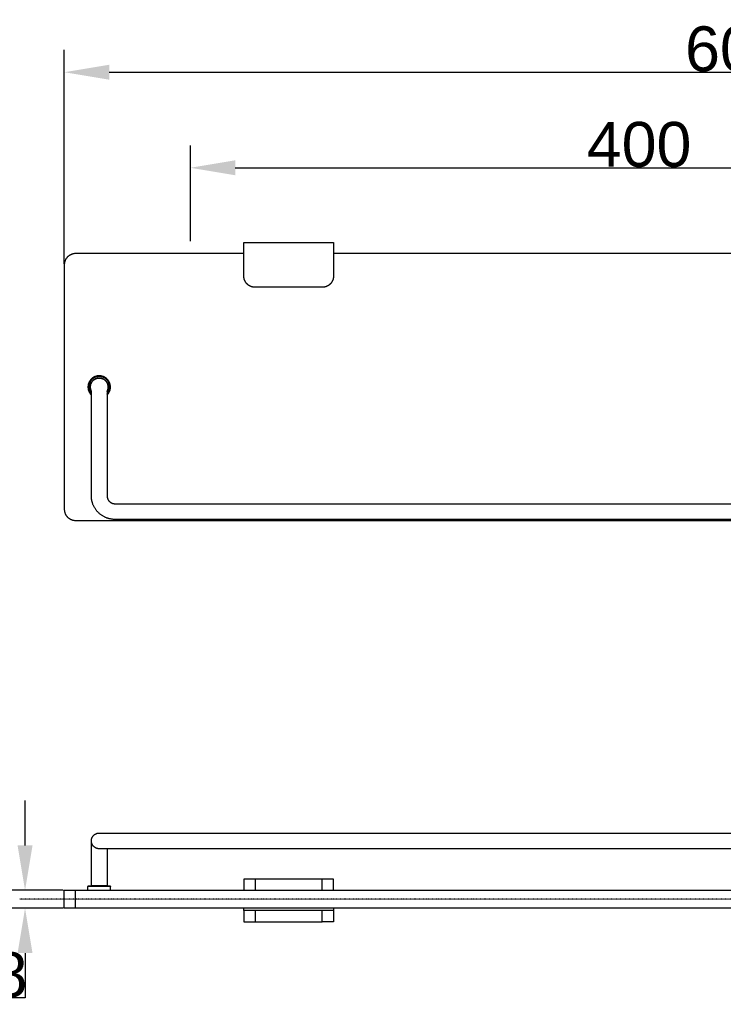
# Model space of a CAD drawing. Header units: millimetres. Extents: x 580 to 2065, y -13 to 1037.
# Tile 3 of 10: x 894 to 1208, y 341 to 780. Entities that reach past the tile are written whole.
import ezdxf

# ---------------------------------------------------------------- set-up
doc = ezdxf.new("R2010")
doc.units = ezdxf.units.MM
doc.header["$LTSCALE"] = 0.1
doc.linetypes.add('CENTER', pattern=[0.6, 0.375, -0.075, 0.075, -0.075])
for name, color, linetype in [('CEN', 1, 'CENTER'), ('DEFAULT', 7, 'Continuous'), ('INLINE', 3, 'Continuous'), ('OUTLINE', 2, 'Continuous')]:
    doc.layers.add(name, color=color, linetype=linetype)
doc.styles.add('ARIAL', font='arial_0.ttf')
doc.dimstyles.new('DIMENSION STYLE 01', dxfattribs={"dimtxt": 20, "dimasz": 20, "dimexe": 10, "dimexo": 0.5, "dimgap": 0.09, "dimtad": 1, "dimtoh": 1, "dimdec": 0, "dimzin": 0, "dimdsep": 46, "dimtxsty": 'ARIAL', "dimcen": 0.5, "dimadec": 1, "dimazin": 0, "dimtfac": 1, "dimtdec": 4, "dimtofl": 0, "dimtmove": 0, "dimatfit": 3, "dimfxl": 1, "dimtolj": 1, "dimtzin": 0, "dimarcsym": 0})

# ---------------------------------------------------------------- blocks, each defined once
blk = doc.blocks.new('*D28')
at = {"layer": 'DEFAULT', "color": 0, "lineweight": -2, "transparency": 16777216}
for p, q in [((970.13, 681.25), (970.13, 724.02)), ((1370.13, 681.25), (1370.13, 724.02)), ((990.13, 714.02), (1350.13, 714.02))]:
    blk.add_line(p, q, dxfattribs=at)
at = {"layer": 'DEFAULT', "color": 0, "transparency": 16777216}
for points in [[(990.13, 717.36), (990.13, 710.69), (970.13, 714.02)], [(1350.13, 717.36), (1350.13, 710.69), (1370.13, 714.02)]]:
    blk.add_solid(points, dxfattribs=at)
at = {"layer": 'Defpoints', "color": 0, "transparency": 16777216}
for p in [(1370.13, 714.02), (970.13, 680.75), (1370.13, 680.75)]:
    blk.add_point(p, dxfattribs=at)
at = {"layer": 'DEFAULT', "color": 0, "transparency": 16777216, "insert": (1170.13, 724.32), "char_height": 20, "attachment_point": 5, "style": 'ARIAL'}
blk.add_mtext('\\A1;400', dxfattribs=at)
blk = doc.blocks.new('*D30')
at = {"layer": 'DEFAULT', "color": 0, "lineweight": -2, "transparency": 16777216}
for p, q in [((896.44, 411.8), (896.44, 431.8)), ((913.44, 391.8), (886.44, 391.8)), ((913.44, 383.8), (886.44, 383.8)), ((896.44, 363.8), (896.44, 343.8)), ((896.44, 343.8), (883.17, 343.8))]:
    blk.add_line(p, q, dxfattribs=at)
at = {"layer": 'DEFAULT', "color": 0, "transparency": 16777216}
for points in [[(893.11, 411.8), (899.77, 411.8), (896.44, 391.8)], [(893.11, 363.8), (899.77, 363.8), (896.44, 383.8)]]:
    blk.add_solid(points, dxfattribs=at)
at = {"layer": 'Defpoints', "color": 0, "transparency": 16777216}
for p in [(913.94, 391.8), (896.44, 383.8), (913.94, 383.8)]:
    blk.add_point(p, dxfattribs=at)
at = {"layer": 'DEFAULT', "color": 0, "transparency": 16777216, "insert": (889.76, 354.1), "char_height": 20, "attachment_point": 5, "style": 'ARIAL'}
blk.add_mtext('\\A1;8', dxfattribs=at)
blk = doc.blocks.new('*D31')
at = {"layer": 'DEFAULT', "color": 0, "lineweight": -2, "transparency": 16777216}
for p, q in [((913.94, 671.25), (913.94, 766.63)), ((1513.94, 671.25), (1513.94, 766.63)), ((933.94, 756.63), (1493.94, 756.63))]:
    blk.add_line(p, q, dxfattribs=at)
at = {"layer": 'DEFAULT', "color": 0, "transparency": 16777216}
for points in [[(933.94, 759.97), (933.94, 753.3), (913.94, 756.63)], [(1493.94, 759.97), (1493.94, 753.3), (1513.94, 756.63)]]:
    blk.add_solid(points, dxfattribs=at)
at = {"layer": 'Defpoints', "color": 0, "transparency": 16777216}
for p in [(1513.94, 756.63), (913.94, 670.75), (1513.94, 670.75)]:
    blk.add_point(p, dxfattribs=at)
at = {"layer": 'DEFAULT', "color": 0, "transparency": 16777216, "insert": (1213.94, 766.93), "char_height": 20, "attachment_point": 5, "style": 'ARIAL'}
blk.add_mtext('\\A1;600', dxfattribs=at)

msp = doc.modelspace()

# ---------------------------------------------------------------- linework, layer by layer
at = {"layer": 'CEN'}
msp.add_line((1798.2, 387.8), (894.19, 387.8), dxfattribs=at)
at = {"layer": 'INLINE'}
for p, q in [((925.45, 619.19), (925.35, 619.04)), ((925.56, 619.32), (925.45, 619.19)), ((925.67, 619.46), (925.56, 619.32)), ((925.78, 619.59), (925.67, 619.46)), ((925.8, 619.15), (925.7, 619.02)), ((925.9, 619.72), (925.78, 619.59)), ((925.9, 619.27), (925.8, 619.15)), ((926.02, 619.84), (925.9, 619.72)), ((926.01, 619.4), (925.9, 619.27)), ((926.12, 619.52), (926.01, 619.4)), ((926.15, 619.96), (926.02, 619.84)), ((926.24, 619.63), (926.12, 619.52)), ((926.28, 620.08), (926.15, 619.96)), ((926.36, 619.75), (926.24, 619.63)), ((926.42, 620.19), (926.28, 620.08)), ((926.48, 619.85), (926.36, 619.75)), ((926.55, 620.29), (926.42, 620.19)), ((926.61, 619.96), (926.48, 619.85)), ((926.7, 620.39), (926.55, 620.29)), ((926.74, 620.05), (926.61, 619.96)), ((926.71, 619.11), (926.61, 619.02)), ((926.66, 619.06), (926.75, 619.16)), ((926.84, 620.49), (926.7, 620.39)), ((926.81, 619.21), (926.71, 619.11)), ((926.88, 620.15), (926.74, 620.05)), ((926.75, 619.16), (926.86, 619.25)), ((926.92, 619.3), (926.81, 619.21)), ((926.99, 620.58), (926.84, 620.49)), ((926.86, 619.25), (926.96, 619.34)), ((927.01, 620.24), (926.88, 620.15)), ((927.02, 619.39), (926.92, 619.3)), ((926.96, 619.34), (927.07, 619.43)), ((927.14, 620.66), (926.99, 620.58)), ((927.15, 620.32), (927.01, 620.24)), ((927.13, 619.47), (927.02, 619.39)), ((927.07, 619.43), (927.18, 619.51)), ((927.25, 619.55), (927.13, 619.47)), ((927.3, 620.74), (927.14, 620.66)), ((927.3, 620.4), (927.15, 620.32)), ((927.18, 619.51), (927.3, 619.59)), ((927.36, 619.63), (927.25, 619.55)), ((927.46, 620.82), (927.3, 620.74)), ((927.44, 620.48), (927.3, 620.4)), ((927.3, 619.59), (927.42, 619.66)), ((927.48, 619.7), (927.36, 619.63)), ((927.42, 619.66), (927.54, 619.73)), ((927.59, 620.54), (927.44, 620.48)), ((927.62, 620.88), (927.46, 620.82)), ((927.6, 619.77), (927.48, 619.7)), ((927.54, 619.73), (927.66, 619.8)), ((927.74, 620.61), (927.59, 620.54)), ((927.73, 619.83), (927.6, 619.77)), ((927.78, 620.95), (927.62, 620.88)), ((927.66, 619.8), (927.78, 619.86)), ((927.85, 619.89), (927.73, 619.83)), ((927.9, 620.67), (927.74, 620.61)), ((927.95, 621), (927.78, 620.95)), ((927.78, 619.86), (927.91, 619.92)), ((927.98, 619.95), (927.85, 619.89)), ((928.05, 620.72), (927.9, 620.67)), ((927.91, 619.92), (928.04, 619.97)), ((928.11, 621.05), (927.95, 621)), ((928.11, 620), (927.98, 619.95)), ((928.04, 619.97), (928.17, 620.02)), ((928.21, 620.77), (928.05, 620.72)), ((928.28, 621.1), (928.11, 621.05)), ((928.24, 620.05), (928.11, 620)), ((928.17, 620.02), (928.3, 620.06)), ((928.37, 620.81), (928.21, 620.77)), ((928.37, 620.09), (928.24, 620.05)), ((928.45, 621.14), (928.28, 621.1)), ((928.3, 620.06), (928.43, 620.1)), ((928.53, 620.85), (928.37, 620.81)), ((928.51, 620.12), (928.37, 620.09)), ((928.43, 620.1), (928.57, 620.14)), ((928.62, 621.17), (928.45, 621.14)), ((928.64, 620.16), (928.51, 620.12)), ((928.69, 620.88), (928.53, 620.85)), ((928.57, 620.14), (928.7, 620.17)), ((928.79, 621.2), (928.62, 621.17)), ((928.78, 620.18), (928.64, 620.16)), ((928.85, 620.9), (928.69, 620.88)), ((928.7, 620.17), (928.84, 620.19)), ((928.91, 620.21), (928.78, 620.18)), ((928.97, 621.22), (928.79, 621.2)), ((928.84, 620.19), (928.98, 620.21)), ((929.01, 620.92), (928.85, 620.9)), ((929.05, 620.22), (928.91, 620.21)), ((929.14, 621.24), (928.97, 621.22)), ((928.98, 620.21), (929.11, 620.23)), ((929.18, 620.94), (929.01, 620.92)), ((929.19, 620.24), (929.05, 620.22)), ((929.11, 620.23), (929.25, 620.24)), ((929.31, 621.25), (929.14, 621.24)), ((929.34, 620.95), (929.18, 620.94)), ((929.33, 620.24), (929.19, 620.24)), ((929.25, 620.24), (929.39, 620.25)), ((929.49, 621.25), (929.31, 621.25)), ((929.47, 620.25), (929.33, 620.24)), ((929.5, 620.95), (929.34, 620.95)), ((929.39, 620.25), (929.53, 620.25)), ((929.61, 620.25), (929.47, 620.25)), ((929.66, 621.25), (929.49, 621.25)), ((929.67, 620.95), (929.5, 620.95)), ((929.53, 620.25), (929.67, 620.25)), ((929.75, 620.24), (929.61, 620.25)), ((929.84, 621.24), (929.66, 621.25)), ((929.83, 620.94), (929.67, 620.95)), ((929.67, 620.25), (929.81, 620.24)), ((929.88, 620.23), (929.75, 620.24)), ((929.81, 620.24), (929.95, 620.22)), ((929.99, 620.92), (929.83, 620.94)), ((930.01, 621.23), (929.84, 621.24)), ((930.02, 620.21), (929.88, 620.23)), ((929.95, 620.22), (930.08, 620.21)), ((930.16, 620.9), (929.99, 620.92)), ((930.18, 621.21), (930.01, 621.23)), ((930.16, 620.19), (930.02, 620.21)), ((930.08, 620.21), (930.22, 620.18)), ((930.32, 620.88), (930.16, 620.9)), ((930.3, 620.17), (930.16, 620.19)), ((930.36, 621.18), (930.18, 621.21)), ((930.22, 620.18), (930.36, 620.16)), ((930.43, 620.14), (930.3, 620.17)), ((930.48, 620.85), (930.32, 620.88)), ((930.53, 621.15), (930.36, 621.18)), ((930.36, 620.16), (930.49, 620.12)), ((930.57, 620.1), (930.43, 620.14)), ((930.64, 620.81), (930.48, 620.85)), ((930.49, 620.12), (930.63, 620.09)), ((930.7, 621.11), (930.53, 621.15)), ((930.7, 620.06), (930.57, 620.1)), ((930.63, 620.09), (930.76, 620.05)), ((930.8, 620.77), (930.64, 620.81)), ((930.87, 621.06), (930.7, 621.11)), ((930.83, 620.02), (930.7, 620.06)), ((930.76, 620.05), (930.89, 620)), ((930.96, 620.72), (930.8, 620.77)), ((930.96, 619.97), (930.83, 620.02)), ((931.03, 621.01), (930.87, 621.06)), ((930.89, 620), (931.02, 619.95)), ((931.11, 620.66), (930.96, 620.72)), ((931.09, 619.92), (930.96, 619.97)), ((931.02, 619.95), (931.15, 619.89)), ((931.2, 620.96), (931.03, 621.01)), ((931.22, 619.86), (931.09, 619.92)), ((931.26, 620.61), (931.11, 620.66)), ((931.15, 619.89), (931.27, 619.83)), ((931.36, 620.89), (931.2, 620.96)), ((931.34, 619.8), (931.22, 619.86)), ((931.41, 620.54), (931.26, 620.61)), ((931.27, 619.83), (931.4, 619.77)), ((931.46, 619.73), (931.34, 619.8)), ((931.52, 620.83), (931.36, 620.89)), ((931.4, 619.77), (931.52, 619.7)), ((931.56, 620.47), (931.41, 620.54)), ((931.58, 619.66), (931.46, 619.73)), ((931.68, 620.75), (931.52, 620.83)), ((931.52, 619.7), (931.64, 619.63)), ((931.71, 620.4), (931.56, 620.47)), ((931.7, 619.59), (931.58, 619.66)), ((931.64, 619.63), (931.75, 619.55)), ((931.83, 620.67), (931.68, 620.75)), ((931.82, 619.51), (931.7, 619.59)), ((931.85, 620.32), (931.71, 620.4)), ((931.75, 619.55), (931.87, 619.47)), ((931.93, 619.43), (931.82, 619.51)), ((931.99, 620.59), (931.83, 620.67)), ((931.99, 620.23), (931.85, 620.32)), ((931.87, 619.47), (931.98, 619.39)), ((932.04, 619.34), (931.93, 619.43)), ((931.98, 619.39), (932.08, 619.3)), ((932.14, 620.5), (931.99, 620.59)), ((932.13, 620.14), (931.99, 620.23)), ((932.14, 619.25), (932.04, 619.34)), ((932.08, 619.3), (932.19, 619.21)), ((932.26, 620.05), (932.13, 620.14)), ((932.28, 620.41), (932.14, 620.5)), ((932.24, 619.16), (932.14, 619.25)), ((932.19, 619.21), (932.29, 619.11)), ((932.34, 619.06), (932.24, 619.16)), ((932.4, 619.95), (932.26, 620.05)), ((932.43, 620.31), (932.28, 620.41)), ((932.29, 619.11), (932.39, 619.02)), ((932.52, 619.85), (932.4, 619.95)), ((932.57, 620.2), (932.43, 620.31)), ((932.65, 619.74), (932.52, 619.85)), ((932.7, 620.09), (932.57, 620.2)), ((932.77, 619.63), (932.65, 619.74)), ((932.83, 619.98), (932.7, 620.09)), ((932.88, 619.51), (932.77, 619.63)), ((932.96, 619.86), (932.83, 619.98)), ((932.99, 619.39), (932.88, 619.51)), ((933.09, 619.74), (932.96, 619.86)), ((933.1, 619.27), (932.99, 619.39)), ((933.21, 619.61), (933.09, 619.74)), ((933.2, 619.14), (933.1, 619.27)), ((933.3, 619.01), (933.2, 619.14)), ((933.32, 619.48), (933.21, 619.61)), ((933.43, 619.35), (933.32, 619.48)), ((933.54, 619.21), (933.43, 619.35)), ((933.64, 619.06), (933.54, 619.21)), ((924.51, 616.6), (924.5, 616.42)), ((924.5, 616.42), (924.5, 616.25)), ((924.5, 616.25), (924.5, 616.08)), ((924.5, 616.08), (924.51, 615.9)), ((924.53, 616.77), (924.51, 616.6)), ((924.51, 615.9), (924.53, 615.73)), ((924.55, 616.94), (924.53, 616.77)), ((924.53, 615.73), (924.55, 615.56)), ((924.58, 617.12), (924.55, 616.94)), ((924.55, 615.56), (924.57, 615.39)), ((924.57, 615.39), (924.61, 615.22)), ((924.61, 617.29), (924.58, 617.12)), ((924.65, 617.46), (924.61, 617.29)), ((924.61, 615.22), (924.65, 615.05)), ((924.69, 617.63), (924.65, 617.46)), ((924.65, 615.05), (924.69, 614.88)), ((924.74, 617.79), (924.69, 617.63)), ((924.69, 614.88), (924.74, 614.72)), ((924.8, 617.96), (924.74, 617.79)), ((924.86, 618.12), (924.8, 617.96)), ((924.81, 616.58), (924.8, 616.42)), ((924.8, 616.42), (924.8, 616.26)), ((924.8, 616.26), (924.8, 616.09)), ((924.8, 616.09), (924.81, 615.93)), ((924.83, 616.75), (924.81, 616.58)), ((924.81, 615.93), (924.82, 615.77)), ((924.82, 615.77), (924.84, 615.6)), ((924.85, 616.91), (924.83, 616.75)), ((924.84, 615.6), (924.87, 615.44)), ((924.87, 617.07), (924.85, 616.91)), ((924.93, 618.28), (924.86, 618.12)), ((924.9, 617.23), (924.87, 617.07)), ((924.87, 615.44), (924.9, 615.28)), ((924.94, 617.39), (924.9, 617.23)), ((924.9, 615.28), (924.94, 615.12)), ((925, 618.44), (924.93, 618.28)), ((924.98, 617.55), (924.94, 617.39)), ((924.94, 615.12), (924.98, 614.96)), ((925.03, 617.71), (924.98, 617.55)), ((924.98, 614.96), (925.03, 614.81)), ((925.08, 618.59), (925, 618.44)), ((925.09, 617.86), (925.03, 617.71)), ((925.03, 614.81), (925.08, 614.65)), ((925.17, 618.75), (925.08, 618.59)), ((925.14, 618.02), (925.09, 617.86)), ((925.21, 618.17), (925.14, 618.02)), ((925.26, 618.9), (925.17, 618.75)), ((925.28, 618.32), (925.21, 618.17)), ((925.35, 619.04), (925.26, 618.9)), ((925.35, 618.46), (925.28, 618.32)), ((925.43, 618.6), (925.35, 618.46)), ((925.52, 618.75), (925.43, 618.6)), ((925.5, 616.45), (925.51, 616.59)), ((925.51, 616.53), (925.5, 616.39)), ((925.5, 616.31), (925.5, 616.45)), ((925.5, 616.39), (925.5, 616.25)), ((925.5, 616.17), (925.5, 616.31)), ((925.5, 616.25), (925.5, 616.11)), ((925.51, 616.03), (925.5, 616.17)), ((925.5, 616.11), (925.51, 615.98)), ((925.51, 616.59), (925.53, 616.73)), ((925.52, 616.66), (925.51, 616.53)), ((925.52, 615.89), (925.51, 616.03)), ((925.51, 615.98), (925.52, 615.85)), ((925.61, 618.88), (925.52, 618.75)), ((925.54, 616.8), (925.52, 616.66)), ((925.53, 615.76), (925.52, 615.89)), ((925.52, 615.85), (925.54, 615.71)), ((925.53, 616.73), (925.55, 616.86)), ((925.55, 615.62), (925.53, 615.76)), ((925.56, 616.94), (925.54, 616.8)), ((925.54, 615.71), (925.56, 615.58)), ((925.55, 616.86), (925.57, 617)), ((925.57, 615.48), (925.55, 615.62)), ((925.59, 617.08), (925.56, 616.94)), ((925.56, 615.58), (925.58, 615.45)), ((925.57, 617), (925.6, 617.14)), ((925.6, 615.35), (925.57, 615.48)), ((925.58, 615.45), (925.61, 615.31)), ((925.62, 617.21), (925.59, 617.08)), ((925.6, 617.14), (925.63, 617.27)), ((925.64, 615.21), (925.6, 615.35)), ((925.7, 619.02), (925.61, 618.88)), ((925.61, 615.31), (925.64, 615.18)), ((925.65, 617.35), (925.62, 617.21)), ((925.63, 617.27), (925.67, 617.41)), ((925.67, 615.08), (925.64, 615.21)), ((925.64, 615.18), (925.68, 615.05)), ((925.69, 617.48), (925.65, 617.35)), ((925.67, 617.41), (925.71, 617.54)), ((925.72, 614.95), (925.67, 615.08)), ((925.68, 615.05), (925.72, 614.93)), ((925.74, 617.61), (925.69, 617.48)), ((925.71, 617.54), (925.76, 617.67)), ((925.77, 614.82), (925.72, 614.95)), ((925.72, 614.93), (925.77, 614.8)), ((925.79, 617.74), (925.74, 617.61)), ((925.76, 617.67), (925.81, 617.8)), ((925.82, 614.69), (925.77, 614.82)), ((925.77, 614.8), (925.82, 614.68)), ((925.84, 617.87), (925.79, 617.74)), ((925.81, 617.8), (925.87, 617.93)), ((925.9, 617.99), (925.84, 617.87)), ((925.87, 617.93), (925.93, 618.05)), ((925.96, 618.12), (925.9, 617.99)), ((925.93, 618.05), (925.99, 618.17)), ((926.03, 618.24), (925.96, 618.12)), ((925.99, 618.17), (926.06, 618.29)), ((926.1, 618.36), (926.03, 618.24)), ((926.06, 618.29), (926.13, 618.41)), ((926.18, 618.48), (926.1, 618.36)), ((926.13, 618.41), (926.21, 618.53)), ((926.26, 618.59), (926.18, 618.48)), ((926.21, 618.53), (926.29, 618.64)), ((926.34, 618.7), (926.26, 618.59)), ((926.29, 618.64), (926.38, 618.75)), ((926.43, 618.81), (926.34, 618.7)), ((926.38, 618.75), (926.47, 618.86)), ((926.52, 618.91), (926.43, 618.81)), ((926.47, 618.86), (926.56, 618.96)), ((926.61, 619.02), (926.52, 618.91)), ((926.56, 618.96), (926.66, 619.06)), ((932.44, 618.96), (932.34, 619.06)), ((932.39, 619.02), (932.48, 618.91)), ((932.53, 618.86), (932.44, 618.96)), ((932.48, 618.91), (932.57, 618.81)), ((932.62, 618.75), (932.53, 618.86)), ((932.57, 618.81), (932.66, 618.7)), ((932.71, 618.64), (932.62, 618.75)), ((932.66, 618.7), (932.74, 618.59)), ((932.79, 618.53), (932.71, 618.64)), ((932.74, 618.59), (932.82, 618.48)), ((932.86, 618.41), (932.79, 618.53)), ((932.82, 618.48), (932.9, 618.36)), ((932.94, 618.29), (932.86, 618.41)), ((932.9, 618.36), (932.97, 618.24)), ((933.01, 618.17), (932.94, 618.29)), ((932.97, 618.24), (933.04, 618.12)), ((933.07, 618.05), (933.01, 618.17)), ((933.04, 618.12), (933.1, 617.99)), ((933.13, 617.93), (933.07, 618.05)), ((933.1, 617.99), (933.16, 617.87)), ((933.19, 617.8), (933.13, 617.93)), ((933.16, 617.87), (933.21, 617.74)), ((933.18, 614.69), (933.23, 614.82)), ((933.23, 614.8), (933.18, 614.68)), ((933.24, 617.67), (933.19, 617.8)), ((933.21, 617.74), (933.26, 617.61)), ((933.23, 614.82), (933.28, 614.95)), ((933.27, 614.93), (933.23, 614.8)), ((933.29, 617.54), (933.24, 617.67)), ((933.26, 617.61), (933.31, 617.48)), ((933.32, 615.05), (933.27, 614.93)), ((933.28, 614.95), (933.32, 615.08)), ((933.33, 617.41), (933.29, 617.54)), ((933.4, 618.88), (933.3, 619.01)), ((933.31, 617.48), (933.35, 617.35)), ((933.32, 615.08), (933.36, 615.21)), ((933.36, 615.18), (933.32, 615.05)), ((933.37, 617.27), (933.33, 617.41)), ((933.35, 617.35), (933.38, 617.21)), ((933.36, 615.21), (933.4, 615.35)), ((933.39, 615.31), (933.36, 615.18)), ((933.4, 617.14), (933.37, 617.27)), ((933.38, 617.21), (933.41, 617.08)), ((933.42, 615.45), (933.39, 615.31)), ((933.49, 618.74), (933.4, 618.88)), ((933.43, 617), (933.4, 617.14)), ((933.4, 615.35), (933.43, 615.48)), ((933.41, 617.08), (933.44, 616.94)), ((933.44, 615.58), (933.42, 615.45)), ((933.45, 616.86), (933.43, 617)), ((933.43, 615.48), (933.45, 615.62)), ((933.44, 616.94), (933.46, 616.8)), ((933.46, 615.71), (933.44, 615.58)), ((933.47, 616.73), (933.45, 616.86)), ((933.45, 615.62), (933.47, 615.76)), ((933.46, 616.8), (933.48, 616.66)), ((933.48, 615.85), (933.46, 615.71)), ((933.48, 616.59), (933.47, 616.73)), ((933.47, 615.76), (933.48, 615.89)), ((933.48, 616.66), (933.49, 616.53)), ((933.49, 616.45), (933.48, 616.59)), ((933.48, 615.89), (933.49, 616.03)), ((933.49, 615.98), (933.48, 615.85)), ((933.57, 618.6), (933.49, 618.74)), ((933.49, 616.53), (933.5, 616.39)), ((933.5, 616.31), (933.49, 616.45)), ((933.49, 616.03), (933.5, 616.17)), ((933.5, 616.11), (933.49, 615.98)), ((933.5, 616.39), (933.5, 616.25)), ((933.5, 616.17), (933.5, 616.31)), ((933.5, 616.25), (933.5, 616.11)), ((933.65, 618.45), (933.57, 618.6)), ((933.73, 618.92), (933.64, 619.06)), ((933.72, 618.31), (933.65, 618.45)), ((933.79, 618.16), (933.72, 618.31)), ((933.82, 618.77), (933.73, 618.92)), ((933.86, 618.01), (933.79, 618.16)), ((933.91, 618.62), (933.82, 618.77)), ((933.92, 617.86), (933.86, 618.01)), ((933.99, 618.46), (933.91, 618.62)), ((933.97, 617.7), (933.92, 617.86)), ((933.92, 614.65), (933.97, 614.8)), ((934.02, 617.54), (933.97, 617.7)), ((933.97, 614.8), (934.02, 614.96)), ((934.06, 618.3), (933.99, 618.46)), ((934.06, 617.39), (934.02, 617.54)), ((934.02, 614.96), (934.06, 615.12)), ((934.13, 618.14), (934.06, 618.3)), ((934.1, 617.23), (934.06, 617.39)), ((934.06, 615.12), (934.1, 615.27)), ((934.13, 617.06), (934.1, 617.23)), ((934.1, 615.27), (934.13, 615.44)), ((934.19, 617.98), (934.13, 618.14)), ((934.15, 616.9), (934.13, 617.06)), ((934.13, 615.44), (934.15, 615.6)), ((934.17, 616.74), (934.15, 616.9)), ((934.15, 615.6), (934.17, 615.76)), ((934.19, 616.58), (934.17, 616.74)), ((934.17, 615.76), (934.19, 615.92)), ((934.25, 617.82), (934.19, 617.98)), ((934.2, 616.41), (934.19, 616.58)), ((934.19, 615.92), (934.2, 616.09)), ((934.2, 616.25), (934.2, 616.41)), ((934.2, 616.09), (934.2, 616.25)), ((934.21, 614.57), (934.27, 614.73)), ((934.3, 617.65), (934.25, 617.82)), ((934.27, 614.73), (934.32, 614.9)), ((934.35, 617.48), (934.3, 617.65)), ((934.32, 614.9), (934.36, 615.07)), ((934.39, 617.31), (934.35, 617.48)), ((934.36, 615.07), (934.4, 615.24)), ((934.42, 617.14), (934.39, 617.31)), ((934.4, 615.24), (934.43, 615.41)), ((934.45, 616.97), (934.42, 617.14)), ((934.43, 615.41), (934.46, 615.58)), ((934.47, 616.8), (934.45, 616.97)), ((934.46, 615.58), (934.48, 615.75)), ((934.49, 616.62), (934.47, 616.8)), ((934.48, 615.75), (934.49, 615.93)), ((934.5, 616.45), (934.49, 616.62)), ((934.49, 615.93), (934.5, 616.1)), ((934.5, 616.28), (934.5, 616.45)), ((934.5, 616.1), (934.5, 616.28)), ((924.74, 614.72), (924.8, 614.55)), ((924.8, 614.55), (924.86, 614.39)), ((924.86, 614.39), (924.92, 614.23)), ((924.92, 614.23), (925, 614.08)), ((925, 614.08), (925.07, 613.92)), ((925.07, 613.92), (925.16, 613.77)), ((925.08, 614.65), (925.14, 614.5)), ((925.14, 614.5), (925.2, 614.35)), ((925.16, 613.77), (925.25, 613.62)), ((925.2, 614.35), (925.27, 614.2)), ((925.25, 613.62), (925.34, 613.48)), ((925.27, 614.2), (925.34, 614.05)), ((925.34, 614.05), (925.42, 613.91)), ((925.34, 613.48), (925.44, 613.33)), ((925.42, 613.91), (925.51, 613.77)), ((925.44, 613.33), (925.54, 613.19)), ((925.51, 613.77), (925.6, 613.63)), ((925.54, 613.19), (925.65, 613.06)), ((925.6, 613.63), (925.69, 613.49)), ((925.65, 613.06), (925.76, 612.93)), ((925.69, 613.49), (925.79, 613.36)), ((925.76, 612.93), (925.88, 612.8)), ((925.79, 613.36), (925.89, 613.24)), ((925.87, 614.56), (925.82, 614.69)), ((925.82, 614.68), (925.88, 614.55)), ((925.93, 614.43), (925.87, 614.56)), ((925.88, 614.55), (925.94, 614.43)), ((925.88, 612.8), (926, 612.68)), ((925.89, 613.24), (926, 613.11)), ((926, 614.31), (925.93, 614.43)), ((925.94, 614.43), (926, 614.31)), ((926.01, 567.38), (926, 614.31)), ((933, 614.31), (933.06, 614.43)), ((933.06, 614.43), (933, 614.31)), ((933, 614.31), (933, 567.58)), ((933, 613.11), (933.11, 613.24)), ((933, 612.67), (933.12, 612.8)), ((933.06, 614.43), (933.13, 614.56)), ((933.12, 614.55), (933.06, 614.43)), ((933.11, 613.24), (933.21, 613.36)), ((933.18, 614.68), (933.12, 614.55)), ((933.12, 612.8), (933.24, 612.93)), ((933.13, 614.56), (933.18, 614.69)), ((933.21, 613.36), (933.31, 613.49)), ((933.24, 612.93), (933.35, 613.06)), ((933.31, 613.49), (933.4, 613.63)), ((933.35, 613.06), (933.46, 613.19)), ((933.4, 613.63), (933.49, 613.77)), ((933.46, 613.19), (933.57, 613.33)), ((933.49, 613.77), (933.57, 613.91)), ((933.57, 613.91), (933.65, 614.05)), ((933.57, 613.33), (933.67, 613.48)), ((933.65, 614.05), (933.73, 614.19)), ((933.67, 613.48), (933.76, 613.62)), ((933.73, 614.19), (933.8, 614.34)), ((933.76, 613.62), (933.85, 613.77)), ((933.8, 614.34), (933.86, 614.49)), ((933.85, 613.77), (933.93, 613.93)), ((933.86, 614.49), (933.92, 614.65)), ((933.93, 613.93), (934.01, 614.08)), ((934.01, 614.08), (934.08, 614.24)), ((934.08, 614.24), (934.15, 614.4)), ((934.15, 614.4), (934.21, 614.57)), ((926.01, 567.21), (926.01, 567.38)), ((926.02, 567.03), (926.01, 567.21)), ((926.04, 566.84), (926.02, 567.03)), ((926.07, 566.48), (926.04, 566.84)), ((926.12, 566.12), (926.07, 566.48)), ((933, 567.58), (933.01, 567.51)), ((933.01, 567.51), (933.01, 567.44)), ((933.01, 567.44), (933.02, 567.38)), ((933.02, 567.38), (933.03, 567.28)), ((933.03, 567.28), (933.04, 567.18)), ((933.04, 567.18), (933.05, 567.1)), ((933.05, 567.1), (933.08, 566.99)), ((933.08, 566.99), (933.1, 566.87)), ((933.1, 566.87), (933.12, 566.81)), ((933.12, 566.81), (933.14, 566.75)), ((933.14, 566.75), (933.15, 566.69)), ((933.15, 566.69), (933.17, 566.62)), ((933.17, 566.62), (933.2, 566.54)), ((933.2, 566.54), (933.24, 566.45)), ((933.24, 566.45), (933.27, 566.36)), ((926.15, 565.94), (926.12, 566.12)), ((926.18, 565.76), (926.15, 565.94)), ((926.22, 565.57), (926.18, 565.76)), ((926.26, 565.39), (926.22, 565.57)), ((926.3, 565.21), (926.26, 565.39)), ((926.35, 565.03), (926.3, 565.21)), ((926.4, 564.85), (926.35, 565.03)), ((926.45, 564.68), (926.4, 564.85)), ((926.53, 564.41), (926.45, 564.68)), ((926.63, 564.14), (926.53, 564.41)), ((926.73, 563.87), (926.63, 564.14)), ((926.84, 563.61), (926.73, 563.87)), ((926.95, 563.35), (926.84, 563.61)), ((927.07, 563.09), (926.95, 563.35)), ((927.2, 562.84), (927.07, 563.09)), ((927.34, 562.59), (927.2, 562.84)), ((927.48, 562.34), (927.34, 562.59)), ((927.63, 562.1), (927.48, 562.34)), ((927.78, 561.86), (927.63, 562.1)), ((933.27, 566.36), (933.31, 566.28)), ((933.31, 566.28), (933.34, 566.21)), ((933.34, 566.21), (933.38, 566.13)), ((933.38, 566.13), (933.41, 566.06)), ((933.41, 566.06), (933.45, 565.99)), ((933.45, 565.99), (933.49, 565.93)), ((933.49, 565.93), (933.53, 565.86)), ((933.53, 565.86), (933.58, 565.79)), ((933.58, 565.79), (933.62, 565.73)), ((933.62, 565.73), (933.66, 565.66)), ((933.66, 565.66), (933.71, 565.6)), ((933.71, 565.6), (933.76, 565.54)), ((933.76, 565.54), (933.81, 565.48)), ((933.81, 565.48), (933.86, 565.42)), ((933.86, 565.42), (933.91, 565.36)), ((933.91, 565.36), (933.96, 565.3)), ((933.96, 565.3), (934.02, 565.25)), ((934.02, 565.25), (934.07, 565.19)), ((934.07, 565.19), (934.13, 565.14)), ((934.13, 565.14), (934.19, 565.08)), ((934.19, 565.08), (934.25, 565.03)), ((934.25, 565.03), (934.31, 564.98)), ((934.31, 564.98), (934.37, 564.93)), ((934.37, 564.93), (934.44, 564.89)), ((934.44, 564.89), (934.5, 564.84)), ((934.5, 564.84), (934.56, 564.8)), ((934.56, 564.8), (934.63, 564.75)), ((934.63, 564.75), (934.7, 564.71)), ((934.7, 564.71), (934.77, 564.67)), ((934.77, 564.67), (934.83, 564.64)), ((934.83, 564.64), (934.9, 564.6)), ((934.9, 564.6), (934.97, 564.56)), ((934.97, 564.56), (935.05, 564.53)), ((935.05, 564.53), (935.12, 564.5)), ((935.12, 564.5), (935.19, 564.47)), ((935.19, 564.47), (935.26, 564.44)), ((935.26, 564.44), (935.34, 564.41)), ((935.34, 564.41), (935.41, 564.39)), ((935.41, 564.39), (935.49, 564.36)), ((935.49, 564.36), (935.56, 564.34)), ((935.56, 564.34), (935.64, 564.32)), ((935.64, 564.32), (935.71, 564.3)), ((935.71, 564.3), (935.79, 564.29)), ((935.79, 564.29), (935.87, 564.27)), ((935.87, 564.27), (935.95, 564.26)), ((935.95, 564.26), (936.03, 564.25)), ((936.03, 564.25), (936.11, 564.24)), ((936.11, 564.24), (936.19, 564.23)), ((936.19, 564.23), (936.27, 564.22)), ((936.27, 564.22), (936.31, 564.22)), ((936.31, 564.22), (936.41, 564.22)), ((936.41, 564.22), (1491.36, 564.22)), ((927.94, 561.63), (927.78, 561.86)), ((928.11, 561.4), (927.94, 561.63)), ((928.28, 561.18), (928.11, 561.4)), ((928.46, 560.96), (928.28, 561.18)), ((928.65, 560.74), (928.46, 560.96)), ((928.84, 560.53), (928.65, 560.74)), ((929.04, 560.33), (928.84, 560.53)), ((929.24, 560.13), (929.04, 560.33)), ((929.45, 559.93), (929.24, 560.13)), ((929.66, 559.74), (929.45, 559.93)), ((929.88, 559.56), (929.66, 559.74)), ((930.11, 559.38), (929.88, 559.56)), ((930.34, 559.21), (930.11, 559.38)), ((930.57, 559.05), (930.34, 559.21)), ((930.81, 558.89), (930.57, 559.05)), ((931.05, 558.74), (930.81, 558.89)), ((931.3, 558.59), (931.05, 558.74)), ((931.55, 558.46), (931.3, 558.59)), ((931.8, 558.32), (931.55, 558.46)), ((932.06, 558.2), (931.8, 558.32)), ((932.32, 558.08), (932.06, 558.2)), ((932.52, 558), (932.32, 558.08)), ((932.72, 557.92), (932.52, 558)), ((932.93, 557.84), (932.72, 557.92)), ((933.13, 557.77), (932.93, 557.84)), ((933.34, 557.7), (933.13, 557.77)), ((933.55, 557.64), (933.34, 557.7)), ((933.76, 557.58), (933.55, 557.64)), ((933.97, 557.52), (933.76, 557.58)), ((934.25, 557.46), (933.97, 557.52)), ((934.52, 557.4), (934.25, 557.46)), ((934.79, 557.35), (934.52, 557.4)), ((935.07, 557.31), (934.79, 557.35)), ((935.38, 557.27), (935.07, 557.31)), ((935.71, 557.24), (935.38, 557.27)), ((935.99, 557.23), (935.71, 557.24)), ((936.14, 557.22), (935.99, 557.23)), ((938.99, 557.22), (936.14, 557.22)), ((1491.83, 557.22), (938.99, 557.22)), ((928.22, 417.11), (928.33, 417.15)), ((928.33, 417.15), (928.44, 417.19)), ((928.44, 417.19), (928.56, 417.22)), ((928.56, 417.22), (928.67, 417.25)), ((928.67, 417.25), (928.78, 417.28)), ((928.78, 417.28), (928.9, 417.3)), ((928.9, 417.3), (929.01, 417.32)), ((929.01, 417.32), (929.39, 417.35)), ((929.39, 417.35), (929.5, 417.35)), ((929.5, 417.35), (1498.38, 417.35)), ((926, 413.97), (926.01, 414.07)), ((926, 413.85), (926, 413.97)), ((926, 393.8), (926, 413.85)), ((926, 413.73), (926, 413.85)), ((926.01, 413.61), (926, 413.73)), ((926.01, 414.18), (926.03, 414.28)), ((926.01, 414.07), (926.01, 414.18)), ((926.01, 414.18), (926.01, 414.18)), ((926.02, 413.49), (926.01, 413.61)), ((926.03, 413.37), (926.02, 413.49)), ((926.03, 414.29), (926.04, 414.39)), ((926.03, 414.28), (926.03, 414.29)), ((926.05, 413.26), (926.03, 413.37)), ((926.04, 414.4), (926.06, 414.5)), ((926.04, 414.39), (926.04, 414.4)), ((926.07, 413.14), (926.05, 413.26)), ((926.06, 414.5), (926.08, 414.6)), ((926.06, 414.5), (926.06, 414.5)), ((926.1, 413.02), (926.07, 413.14)), ((926.08, 414.61), (926.24, 415.12)), ((926.08, 414.6), (926.08, 414.61)), ((926.13, 412.91), (926.1, 413.02)), ((926.16, 412.79), (926.13, 412.91)), ((926.2, 412.68), (926.16, 412.79)), ((926.24, 415.12), (926.25, 415.14)), ((926.25, 415.14), (926.28, 415.22)), ((926.28, 415.22), (926.29, 415.24)), ((926.29, 415.24), (926.32, 415.32)), ((926.32, 415.32), (926.33, 415.34)), ((926.33, 415.34), (926.37, 415.42)), ((926.37, 415.42), (926.38, 415.44)), ((926.38, 415.44), (926.42, 415.51)), ((926.42, 415.51), (926.43, 415.54)), ((926.43, 415.54), (926.48, 415.63)), ((926.48, 415.63), (926.49, 415.64)), ((926.49, 415.64), (926.54, 415.72)), ((926.54, 415.72), (926.55, 415.73)), ((926.55, 415.73), (926.6, 415.81)), ((926.6, 415.81), (926.61, 415.82)), ((926.61, 415.82), (926.67, 415.9)), ((926.67, 415.91), (926.73, 415.99)), ((926.67, 415.9), (926.67, 415.91)), ((926.73, 415.99), (926.74, 416)), ((926.74, 416), (926.81, 416.09)), ((926.81, 416.09), (926.89, 416.18)), ((926.89, 416.18), (926.97, 416.27)), ((926.97, 416.27), (927.05, 416.35)), ((927.05, 416.35), (927.13, 416.43)), ((927.13, 416.43), (927.22, 416.51)), ((927.22, 416.51), (927.31, 416.58)), ((927.31, 416.58), (927.4, 416.65)), ((927.4, 416.65), (927.5, 416.72)), ((927.5, 416.72), (927.6, 416.79)), ((927.6, 416.79), (927.7, 416.85)), ((927.7, 416.85), (927.8, 416.91)), ((927.8, 416.91), (927.9, 416.96)), ((927.9, 416.96), (928.01, 417.02)), ((928.01, 417.02), (928.11, 417.06)), ((928.11, 417.06), (928.22, 417.11)), ((926.24, 412.57), (926.2, 412.68)), ((926.29, 412.46), (926.24, 412.57)), ((926.34, 412.35), (926.29, 412.46)), ((926.39, 412.24), (926.34, 412.35)), ((926.45, 412.13), (926.39, 412.24)), ((926.51, 412.03), (926.45, 412.13)), ((926.57, 411.93), (926.51, 412.03)), ((926.64, 411.83), (926.57, 411.93)), ((926.71, 411.74), (926.64, 411.83)), ((926.78, 411.64), (926.71, 411.74)), ((926.86, 411.55), (926.78, 411.64)), ((926.94, 411.46), (926.86, 411.55)), ((927.02, 411.38), (926.94, 411.46)), ((927.11, 411.29), (927.02, 411.38)), ((927.2, 411.21), (927.11, 411.29)), ((927.29, 411.14), (927.2, 411.21)), ((927.38, 411.06), (927.29, 411.14)), ((927.48, 410.99), (927.38, 411.06)), ((927.58, 410.92), (927.48, 410.99)), ((927.68, 410.86), (927.58, 410.92)), ((927.78, 410.8), (927.68, 410.86)), ((927.89, 410.74), (927.78, 410.8)), ((928, 410.69), (927.89, 410.74)), ((928.11, 410.64), (928, 410.69)), ((928.22, 410.59), (928.11, 410.64)), ((928.33, 410.55), (928.22, 410.59)), ((928.44, 410.51), (928.33, 410.55)), ((928.56, 410.48), (928.44, 410.51)), ((928.67, 410.45), (928.56, 410.48)), ((928.79, 410.42), (928.67, 410.45)), ((928.9, 410.4), (928.79, 410.42)), ((929.02, 410.38), (928.9, 410.4)), ((929.14, 410.37), (929.02, 410.38)), ((929.26, 410.36), (929.14, 410.37)), ((929.38, 410.35), (929.26, 410.36)), ((929.5, 410.35), (929.38, 410.35)), ((1498.38, 410.35), (929.5, 410.35)), ((933, 410.35), (933, 393.8)), ((933, 393.8), (926, 393.8))]:
    msp.add_line(p, q, dxfattribs=at)
at = {"layer": 'OUTLINE'}
for p, q in [((993.94, 665.75), (993.94, 680.75)), ((993.94, 680.75), (1033.94, 680.75)), ((1033.94, 680.75), (1033.94, 665.75)), ((914.08, 671.93), (914.04, 671.77)), ((914.13, 672.1), (914.08, 671.93)), ((914.17, 672.26), (914.13, 672.1)), ((914.23, 672.42), (914.17, 672.26)), ((914.29, 672.58), (914.23, 672.42)), ((914.35, 672.74), (914.29, 672.58)), ((914.42, 672.9), (914.35, 672.74)), ((914.5, 673.05), (914.42, 672.9)), ((914.58, 673.2), (914.5, 673.05)), ((914.67, 673.35), (914.58, 673.2)), ((914.76, 673.49), (914.67, 673.35)), ((914.85, 673.63), (914.76, 673.49)), ((914.96, 673.77), (914.85, 673.63)), ((915.06, 673.9), (914.96, 673.77)), ((915.17, 674.03), (915.06, 673.9)), ((915.29, 674.16), (915.17, 674.03)), ((915.4, 674.28), (915.29, 674.16)), ((915.53, 674.4), (915.4, 674.28)), ((915.65, 674.52), (915.53, 674.4)), ((915.78, 674.63), (915.65, 674.52)), ((915.92, 674.73), (915.78, 674.63)), ((916.06, 674.83), (915.92, 674.73)), ((916.2, 674.93), (916.06, 674.83)), ((916.34, 675.02), (916.2, 674.93)), ((916.49, 675.11), (916.34, 675.02)), ((916.64, 675.19), (916.49, 675.11)), ((916.79, 675.26), (916.64, 675.19)), ((916.95, 675.33), (916.79, 675.26)), ((917.11, 675.4), (916.95, 675.33)), ((917.27, 675.46), (917.11, 675.4)), ((917.43, 675.51), (917.27, 675.46)), ((917.59, 675.56), (917.43, 675.51)), ((917.76, 675.61), (917.59, 675.56)), ((917.92, 675.64), (917.76, 675.61)), ((918.09, 675.68), (917.92, 675.64)), ((918.26, 675.7), (918.09, 675.68)), ((918.43, 675.72), (918.26, 675.7)), ((918.6, 675.74), (918.43, 675.72)), ((918.77, 675.75), (918.6, 675.74)), ((918.94, 675.75), (918.77, 675.75)), ((993.94, 675.75), (918.94, 675.75)), ((1393.94, 675.75), (1033.94, 675.75)), ((913.95, 671.09), (913.94, 670.92)), ((913.94, 670.92), (913.94, 670.75)), ((913.94, 670.75), (913.94, 561.75)), ((913.97, 671.26), (913.95, 671.09)), ((913.99, 671.43), (913.97, 671.26)), ((914.01, 671.6), (913.99, 671.43)), ((914.04, 671.77), (914.01, 671.6)), ((993.94, 665.58), (993.94, 665.75)), ((993.95, 665.41), (993.94, 665.58)), ((993.97, 665.24), (993.95, 665.41)), ((993.99, 665.07), (993.97, 665.24)), ((994.01, 664.9), (993.99, 665.07)), ((994.04, 664.73), (994.01, 664.9)), ((994.08, 664.56), (994.04, 664.73)), ((994.13, 664.4), (994.08, 664.56)), ((994.17, 664.24), (994.13, 664.4)), ((994.23, 664.07), (994.17, 664.24)), ((994.29, 663.91), (994.23, 664.07)), ((994.35, 663.76), (994.29, 663.91)), ((994.42, 663.6), (994.35, 663.76)), ((994.5, 663.45), (994.42, 663.6)), ((994.58, 663.3), (994.5, 663.45)), ((994.67, 663.15), (994.58, 663.3)), ((994.76, 663.01), (994.67, 663.15)), ((1033.21, 663.15), (1033.12, 663.01)), ((1033.3, 663.3), (1033.21, 663.15)), ((1033.38, 663.45), (1033.3, 663.3)), ((1033.46, 663.6), (1033.38, 663.45)), ((1033.53, 663.76), (1033.46, 663.6)), ((1033.59, 663.91), (1033.53, 663.76)), ((1033.65, 664.07), (1033.59, 663.91)), ((1033.71, 664.24), (1033.65, 664.07)), ((1033.75, 664.4), (1033.71, 664.24)), ((1033.8, 664.56), (1033.75, 664.4)), ((1033.84, 664.73), (1033.8, 664.56)), ((1033.87, 664.9), (1033.84, 664.73)), ((1033.89, 665.07), (1033.87, 664.9)), ((1033.91, 665.24), (1033.89, 665.07)), ((1033.93, 665.41), (1033.91, 665.24)), ((1033.94, 665.58), (1033.93, 665.41)), ((1033.94, 665.75), (1033.94, 665.58)), ((994.85, 662.87), (994.76, 663.01)), ((994.96, 662.73), (994.85, 662.87)), ((995.06, 662.59), (994.96, 662.73)), ((995.17, 662.46), (995.06, 662.59)), ((995.29, 662.34), (995.17, 662.46)), ((995.4, 662.21), (995.29, 662.34)), ((995.53, 662.09), (995.4, 662.21)), ((995.65, 661.98), (995.53, 662.09)), ((995.78, 661.87), (995.65, 661.98)), ((995.92, 661.76), (995.78, 661.87)), ((996.06, 661.66), (995.92, 661.76)), ((996.2, 661.57), (996.06, 661.66)), ((996.34, 661.48), (996.2, 661.57)), ((996.49, 661.39), (996.34, 661.48)), ((996.64, 661.31), (996.49, 661.39)), ((996.79, 661.23), (996.64, 661.31)), ((996.95, 661.16), (996.79, 661.23)), ((997.11, 661.1), (996.95, 661.16)), ((997.27, 661.04), (997.11, 661.1)), ((997.43, 660.98), (997.27, 661.04)), ((997.59, 660.93), (997.43, 660.98)), ((997.76, 660.89), (997.59, 660.93)), ((997.92, 660.85), (997.76, 660.89)), ((998.09, 660.82), (997.92, 660.85)), ((998.26, 660.8), (998.09, 660.82)), ((998.43, 660.77), (998.26, 660.8)), ((998.6, 660.76), (998.43, 660.77)), ((998.77, 660.75), (998.6, 660.76)), ((998.94, 660.75), (998.77, 660.75)), ((1028.94, 660.75), (998.94, 660.75)), ((1029.11, 660.75), (1028.94, 660.75)), ((1029.28, 660.76), (1029.11, 660.75)), ((1029.45, 660.77), (1029.28, 660.76)), ((1029.62, 660.8), (1029.45, 660.77)), ((1029.79, 660.82), (1029.62, 660.8)), ((1029.96, 660.85), (1029.79, 660.82)), ((1030.12, 660.89), (1029.96, 660.85)), ((1030.29, 660.93), (1030.12, 660.89)), ((1030.45, 660.98), (1030.29, 660.93)), ((1030.61, 661.04), (1030.45, 660.98)), ((1030.77, 661.1), (1030.61, 661.04)), ((1030.93, 661.16), (1030.77, 661.1)), ((1031.09, 661.23), (1030.93, 661.16)), ((1031.24, 661.31), (1031.09, 661.23)), ((1031.39, 661.39), (1031.24, 661.31)), ((1031.54, 661.48), (1031.39, 661.39)), ((1031.68, 661.57), (1031.54, 661.48)), ((1031.82, 661.66), (1031.68, 661.57)), ((1031.96, 661.76), (1031.82, 661.66)), ((1032.1, 661.87), (1031.96, 661.76)), ((1032.23, 661.98), (1032.1, 661.87)), ((1032.35, 662.09), (1032.23, 661.98)), ((1032.48, 662.21), (1032.35, 662.09)), ((1032.59, 662.34), (1032.48, 662.21)), ((1032.71, 662.46), (1032.59, 662.34)), ((1032.82, 662.59), (1032.71, 662.46)), ((1032.92, 662.73), (1032.82, 662.59)), ((1033.02, 662.87), (1032.92, 662.73)), ((1033.12, 663.01), (1033.02, 662.87)), ((913.94, 561.75), (913.94, 561.58)), ((913.94, 561.58), (913.95, 561.41)), ((913.95, 561.41), (913.97, 561.24)), ((913.97, 561.24), (913.99, 561.07)), ((913.99, 561.07), (914.01, 560.9)), ((914.01, 560.9), (914.04, 560.73)), ((914.04, 560.73), (914.08, 560.56)), ((914.08, 560.56), (914.13, 560.4)), ((914.13, 560.4), (914.17, 560.24)), ((914.17, 560.24), (914.23, 560.07)), ((914.23, 560.07), (914.29, 559.91)), ((914.29, 559.91), (914.35, 559.76)), ((914.35, 559.76), (914.42, 559.6)), ((914.42, 559.6), (914.5, 559.45)), ((914.5, 559.45), (914.58, 559.3)), ((914.58, 559.3), (914.67, 559.15)), ((914.67, 559.15), (914.76, 559.01)), ((914.76, 559.01), (914.85, 558.87)), ((914.85, 558.87), (914.96, 558.73)), ((914.96, 558.73), (915.06, 558.59)), ((915.06, 558.59), (915.17, 558.46)), ((915.17, 558.46), (915.29, 558.34)), ((915.29, 558.34), (915.4, 558.21)), ((915.4, 558.21), (915.53, 558.09)), ((915.53, 558.09), (915.65, 557.98)), ((915.65, 557.98), (915.78, 557.87)), ((915.78, 557.87), (915.92, 557.76)), ((915.92, 557.76), (916.06, 557.66)), ((916.06, 557.66), (916.2, 557.57)), ((916.2, 557.57), (916.34, 557.48)), ((916.34, 557.48), (916.49, 557.39)), ((916.49, 557.39), (916.64, 557.31)), ((916.64, 557.31), (916.79, 557.23)), ((916.79, 557.23), (916.95, 557.16)), ((916.95, 557.16), (917.11, 557.1)), ((917.11, 557.1), (917.27, 557.04)), ((917.27, 557.04), (917.43, 556.98)), ((917.43, 556.98), (917.59, 556.93)), ((917.59, 556.93), (917.76, 556.89)), ((917.76, 556.89), (917.92, 556.85)), ((917.92, 556.85), (918.09, 556.82)), ((918.09, 556.82), (918.26, 556.8)), ((918.26, 556.8), (918.43, 556.77)), ((918.43, 556.77), (918.6, 556.76)), ((918.6, 556.76), (918.77, 556.75)), ((918.77, 556.75), (918.94, 556.75)), ((918.94, 556.75), (1508.94, 556.75)), ((998.94, 396.8), (993.94, 396.8)), ((993.94, 396.8), (993.94, 391.8)), ((1028.94, 396.8), (998.94, 396.8)), ((998.94, 396.8), (998.94, 391.8)), ((1028.94, 391.8), (1028.94, 396.8)), ((1033.94, 396.8), (1028.94, 396.8)), ((1033.94, 391.8), (1033.94, 396.8)), ((913.94, 383.8), (913.94, 391.8)), ((913.94, 391.8), (918.94, 391.8)), ((918.94, 383.8), (918.94, 391.8)), ((918.94, 391.8), (1508.94, 391.8)), ((924.5, 393.55), (924.51, 393.56)), ((924.5, 393.54), (924.5, 393.55)), ((924.5, 393.53), (924.5, 393.54)), ((924.5, 393.52), (924.5, 393.53)), ((924.5, 393.51), (924.5, 393.52)), ((924.5, 393.5), (924.5, 393.51)), ((934.5, 393.5), (924.5, 393.5)), ((924.5, 391.8), (924.5, 393.5)), ((924.51, 393.59), (924.52, 393.6)), ((924.51, 393.58), (924.51, 393.59)), ((924.51, 393.57), (924.51, 393.58)), ((924.51, 393.56), (924.51, 393.57)), ((924.52, 393.61), (924.53, 393.62)), ((924.52, 393.6), (924.52, 393.61)), ((924.53, 393.64), (924.54, 393.65)), ((924.53, 393.63), (924.53, 393.64)), ((924.53, 393.62), (924.53, 393.63)), ((924.54, 393.65), (924.55, 393.65)), ((924.55, 393.66), (924.56, 393.67)), ((924.55, 393.65), (924.55, 393.66)), ((924.56, 393.68), (924.57, 393.69)), ((924.56, 393.67), (924.56, 393.68)), ((924.57, 393.69), (924.58, 393.7)), ((924.58, 393.7), (924.59, 393.71)), ((924.58, 393.7), (924.58, 393.7)), ((924.59, 393.71), (924.6, 393.72)), ((924.6, 393.72), (924.61, 393.73)), ((924.61, 393.73), (924.62, 393.74)), ((924.61, 393.73), (924.61, 393.73)), ((924.62, 393.74), (924.63, 393.74)), ((924.63, 393.74), (924.64, 393.75)), ((924.64, 393.75), (924.65, 393.76)), ((924.65, 393.76), (924.66, 393.76)), ((924.66, 393.76), (924.67, 393.77)), ((924.67, 393.77), (924.68, 393.77)), ((924.68, 393.77), (924.69, 393.77)), ((924.69, 393.77), (924.7, 393.78)), ((924.7, 393.78), (924.71, 393.78)), ((924.71, 393.78), (924.72, 393.78)), ((924.72, 393.78), (924.73, 393.79)), ((924.73, 393.79), (924.74, 393.79)), ((924.74, 393.79), (924.75, 393.79)), ((924.75, 393.79), (924.76, 393.79)), ((924.76, 393.79), (924.77, 393.79)), ((924.77, 393.79), (924.78, 393.79)), ((924.78, 393.79), (924.79, 393.8)), ((924.79, 393.8), (924.8, 393.8)), ((924.8, 393.8), (934.2, 393.8)), ((934.2, 393.8), (934.21, 393.8)), ((934.21, 393.8), (934.22, 393.79)), ((934.22, 393.79), (934.23, 393.79)), ((934.23, 393.79), (934.24, 393.79)), ((934.24, 393.79), (934.25, 393.79)), ((934.25, 393.79), (934.26, 393.79)), ((934.26, 393.79), (934.27, 393.79)), ((934.27, 393.79), (934.28, 393.78)), ((934.28, 393.78), (934.29, 393.78)), ((934.29, 393.78), (934.3, 393.78)), ((934.3, 393.78), (934.31, 393.77)), ((934.31, 393.77), (934.32, 393.77)), ((934.32, 393.77), (934.33, 393.77)), ((934.33, 393.77), (934.34, 393.76)), ((934.34, 393.76), (934.35, 393.76)), ((934.35, 393.76), (934.36, 393.75)), ((934.36, 393.75), (934.37, 393.74)), ((934.37, 393.74), (934.38, 393.74)), ((934.38, 393.74), (934.38, 393.73)), ((934.38, 393.73), (934.39, 393.73)), ((934.39, 393.73), (934.4, 393.72)), ((934.4, 393.72), (934.41, 393.71)), ((934.41, 393.71), (934.42, 393.7)), ((934.42, 393.7), (934.42, 393.7)), ((934.42, 393.7), (934.43, 393.69)), ((934.43, 393.69), (934.44, 393.68)), ((934.44, 393.68), (934.44, 393.67)), ((934.44, 393.67), (934.45, 393.66)), ((934.45, 393.66), (934.45, 393.65)), ((934.45, 393.65), (934.46, 393.65)), ((934.46, 393.65), (934.46, 393.64)), ((934.46, 393.64), (934.47, 393.63)), ((934.47, 393.63), (934.47, 393.62)), ((934.47, 393.62), (934.48, 393.61)), ((934.48, 393.61), (934.48, 393.6)), ((934.48, 393.6), (934.48, 393.59)), ((934.48, 393.59), (934.49, 393.58)), ((934.49, 393.58), (934.49, 393.57)), ((934.49, 393.57), (934.49, 393.56)), ((934.49, 393.56), (934.5, 393.55)), ((934.5, 393.55), (934.5, 393.54)), ((934.5, 393.54), (934.5, 393.53)), ((934.5, 393.53), (934.5, 393.52)), ((934.5, 393.52), (934.5, 393.51)), ((934.5, 393.51), (934.5, 393.5)), ((934.5, 391.8), (934.5, 393.5)), ((918.94, 383.8), (913.94, 383.8)), ((1508.94, 383.8), (918.94, 383.8)), ((993.94, 382.8), (993.94, 383.8)), ((998.94, 382.8), (993.94, 382.8)), ((993.94, 382.8), (993.94, 377.8)), ((998.94, 382.8), (998.94, 377.8)), ((1028.94, 382.8), (998.94, 382.8)), ((1028.94, 377.8), (1028.94, 382.8)), ((1033.94, 382.8), (1028.94, 382.8)), ((1033.94, 383.8), (1033.94, 382.8)), ((1033.94, 382.8), (1033.94, 377.8)), ((993.94, 377.8), (998.94, 377.8)), ((998.94, 377.8), (1028.94, 377.8)), ((1033.94, 377.8), (1028.94, 377.8))]:
    msp.add_line(p, q, dxfattribs=at)

# ---------------------------------------------------------------- dimensions: what is measured, and where the dimension line sits
at = {"layer": 'DEFAULT'}
for base, p1, p2, picture, middle in [((1513.94, 756.63), (913.94, 670.75), (1513.94, 670.75), '*D31', (1213.94, 766.93)), ((1370.13, 714.02), (970.13, 680.75), (1370.13, 680.75), '*D28', (1170.13, 724.32))]:
    dim = msp.add_linear_dim(base=base, p1=p1, p2=p2, dimstyle='DIMENSION STYLE 01', override={"dimtxsty": 'ARIAL'}, dxfattribs=at)
    dim.commit()
    dim.dimension.update_dxf_attribs({"geometry": picture, "text_midpoint": middle})
dim = msp.add_linear_dim(base=(896.44, 383.8), p1=(913.94, 391.8), p2=(913.94, 383.8), angle=90, dimstyle='DIMENSION STYLE 01', dxfattribs=at)
dim.commit()
dim.dimension.update_dxf_attribs({"geometry": '*D30', "text_midpoint": (889.76, 354.1)})

doc.saveas('drawing.dxf')
